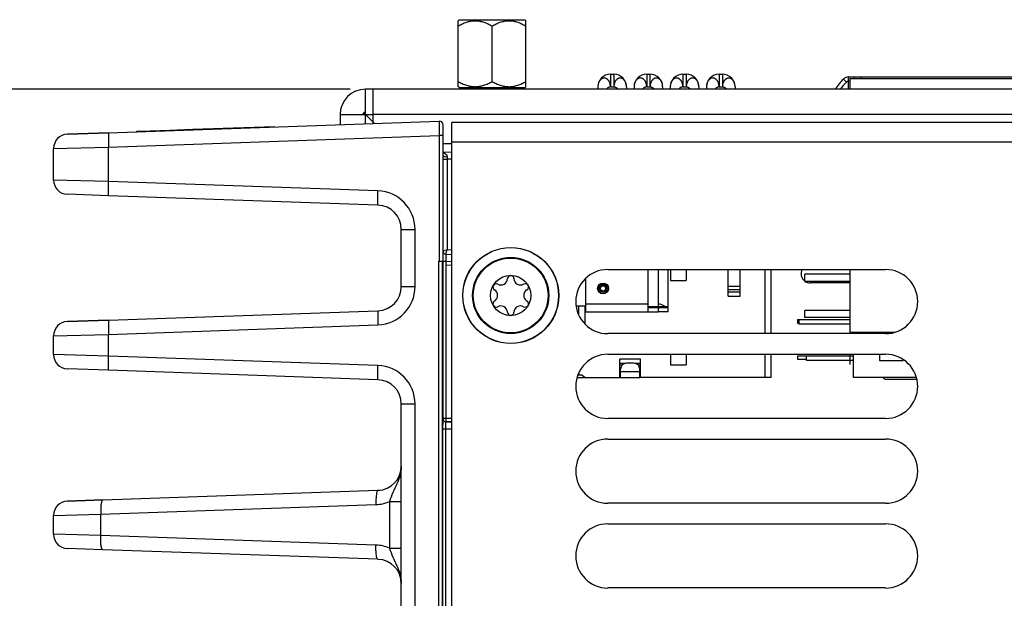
# Model space of a CAD drawing. Header units: inches. Extents: x 0 to 34, y 0 to 22.
# Tile 75 of 133: x 11.4 to 14.1, y 11.2 to 12.8. Entities that reach past the tile are written whole.
import ezdxf

# ---------------------------------------------------------------- set-up
doc = ezdxf.new("R2010")
doc.units = ezdxf.units.IN
doc.header["$LTSCALE"] = 1.87
doc.header["$MEASUREMENT"] = 0
doc.layers.get('0').update_dxf_attribs({"linetype": 'CONTINUOUS'})
for name, color, linetype in [('02___PRT_ALL_AXES', 7, 'CONTINUOUS'), ('5_ALL_CURVES', 7, 'CONTINUOUS'), ('COSMETIC', 7, 'CONTINUOUS'), ('DIMENSIONS', 7, 'CONTINUOUS')]:
    doc.layers.add(name, color=color, linetype=linetype)
doc.styles.get("Standard").update_dxf_attribs({"font": 'txt', "width": 0.8})
doc.dimstyles.new('DIMSTYLE_1', dxfattribs={"dimtxt": 0.125, "dimasz": 0.18, "dimexe": 0.125, "dimexo": 0.0625, "dimgap": 0.0625, "dimtad": 0, "dimtih": 1, "dimtoh": 1, "dimzin": 4, "dimdsep": 46, "dimtxsty": 'STANDARD', "dimblk": '_FILLED', "dimblk1": '_FILLED', "dimblk2": '_FILLED', "dimcen": 0.09, "dimadec": 0, "dimazin": 0, "dimtp": 0.001, "dimtm": 0.001, "dimtfac": 1, "dimtofl": 0, "dimtmove": 0, "dimatfit": 3, "dimldrblk": '_FILLED', "dimfxl": 1, "dimtolj": 1, "dimtzin": 4, "dimarcsym": 0})

# ---------------------------------------------------------------- blocks, each defined once
blk = doc.blocks.new('_FILLED')
at = {"color": 0, "linetype": 'BYBLOCK'}
blk.add_solid([(0, 0), (-1, 0.174), (-1, -0.174)], dxfattribs=at)
blk = doc.blocks.new('*D15')
at = {"layer": 'DIMENSIONS', "color": 2, "linetype": 'CONTINUOUS'}
for p, q in [((12.2778, 12.6011), (10.5217, 12.6011)), ((10.6467, 12.6011), (10.6467, 10.5769)), ((10.6467, 8.3027), (10.6467, 10.3269)), ((12.4922, 8.3027), (10.5217, 8.3027))]:
    blk.add_line(p, q, dxfattribs=at)
at = {"layer": 'DIMENSIONS', "color": 2, "linetype": 'CONTINUOUS', "xscale": 0.18, "yscale": 0.18, "zscale": 0.18}
for p, rotation in [((10.6467, 12.6011), 90), ((10.6467, 8.3027), 270)]:
    blk.add_blockref('_FILLED', p, dxfattribs=dict(at, rotation=rotation))
at = {"layer": 'DIMENSIONS', "color": 2, "linetype": 'CONTINUOUS', "insert": (10.6467, 10.5144), "char_height": 0.125, "width": 1.225, "attachment_point": 2, "line_spacing_factor": 0.9}
blk.add_mtext('4.30{\\Ftxt.shx;\\W1.000000;\\H0.125000; }[109.2]', dxfattribs=at)

msp = doc.modelspace()

# ---------------------------------------------------------------- linework, layer by layer
at = {"color": 7, "linetype": 'CONTINUOUS'}
for p, q in [((12.5766, 12.7903), (12.5795, 12.7932)), ((12.5766, 12.6081), (12.5766, 12.7902)), ((12.5795, 12.7931), (12.6201, 12.7931)), ((12.6201, 12.7931), (12.7201, 12.7931)), ((12.7201, 12.7931), (12.7607, 12.7931)), ((12.7636, 12.7902), (12.7607, 12.7931)), ((12.7636, 12.6081), (12.7636, 12.7902)), ((12.6701, 12.6226), (12.6701, 12.7758)), ((12.9974, 12.6427), (12.9974, 12.6077)), ((12.9974, 12.6427), (13.0064, 12.6427)), ((13.0064, 12.6427), (13.0064, 12.6077)), ((13.0974, 12.6427), (13.0974, 12.6077)), ((13.0974, 12.6427), (13.1064, 12.6427)), ((13.1064, 12.6427), (13.1064, 12.6077)), ((13.1974, 12.6427), (13.1974, 12.6077)), ((13.1974, 12.6427), (13.2064, 12.6427)), ((13.2064, 12.6427), (13.2064, 12.6077)), ((13.2974, 12.6427), (13.2974, 12.6077)), ((13.2974, 12.6427), (13.3064, 12.6427)), ((13.3064, 12.6427), (13.3064, 12.6077)), ((13.649, 12.6209), (13.6408, 12.6291)), ((13.6507, 12.6222), (13.649, 12.6209)), ((13.6549, 12.635), (14.2089, 12.6351)), ((13.6549, 12.6232), (13.6549, 12.635)), ((13.6589, 12.6232), (13.6549, 12.6232)), ((13.6549, 12.6011), (13.6549, 12.623)), ((13.6589, 12.6304), (13.6589, 12.6011)), ((13.6589, 12.6304), (14.1639, 12.6304)), ((13.6699, 12.635), (13.6699, 12.6304)), ((13.6899, 12.6304), (13.6899, 12.635)), ((12.5791, 12.6056), (12.5766, 12.6081)), ((12.5791, 12.6056), (12.5951, 12.6056)), ((12.5951, 12.6056), (12.7451, 12.6056)), ((12.7451, 12.6056), (12.7611, 12.6056)), ((12.7611, 12.6056), (12.7636, 12.6081)), ((12.9624, 12.6077), (12.9624, 12.6011)), ((12.9974, 12.6077), (13.0064, 12.6077)), ((13.0414, 12.6077), (13.0414, 12.6011)), ((13.0624, 12.6077), (13.0624, 12.6011)), ((13.0974, 12.6077), (13.1064, 12.6077)), ((13.1414, 12.6077), (13.1414, 12.6011)), ((13.1624, 12.6077), (13.1624, 12.6011)), ((13.1974, 12.6077), (13.2064, 12.6077)), ((13.2414, 12.6077), (13.2414, 12.6011)), ((13.2624, 12.6077), (13.2624, 12.6011)), ((13.2974, 12.6077), (13.3064, 12.6077)), ((13.3414, 12.6077), (13.3414, 12.6011)), ((11.6107, 12.4808), (12.5243, 12.5127)), ((11.6978, 12.4855), (11.7799, 12.4883)), ((11.7354, 12.4852), (11.7354, 12.4868)), ((11.7395, 12.4853), (11.7394, 12.4869)), ((11.7799, 12.4883), (11.8425, 12.4905)), ((11.7799, 12.4867), (11.7799, 12.4883)), ((11.8425, 12.4905), (12.0692, 12.4984)), ((11.8426, 12.4889), (11.8425, 12.4905)), ((11.9525, 12.4928), (11.9524, 12.4943)), ((12.0692, 12.4969), (12.0692, 12.4984)), ((12.5345, 12.5029), (12.5345, 12.1171)), ((12.559, 9.0563), (12.559, 12.5093)), ((15.389, 12.5093), (12.559, 12.5093)), ((11.6107, 12.4809), (11.4967, 12.4769)), ((11.4967, 12.4769), (11.6107, 12.4808)), ((11.4967, 12.4769), (11.4967, 12.4769)), ((11.6107, 12.4415), (12.5243, 12.4734)), ((11.6891, 12.4852), (11.692, 12.4853)), ((11.6891, 12.4836), (11.6891, 12.4852)), ((11.6912, 12.4837), (11.6911, 12.4852)), ((11.6913, 12.4852), (11.6978, 12.4855)), ((11.6914, 12.4837), (11.6913, 12.4852)), ((11.6932, 12.4853), (11.6978, 12.4855)), ((11.6978, 12.4855), (11.6978, 12.4839)), ((11.6979, 12.4855), (11.7017, 12.4856)), ((11.7017, 12.484), (11.7017, 12.4856)), ((12.5243, 12.4734), (12.5243, 12.1262)), ((12.5345, 12.4734), (12.5243, 12.4734)), ((11.4587, 12.4375), (11.6107, 12.4415)), ((11.4587, 12.3502), (11.4587, 12.4375)), ((11.6107, 12.3463), (11.6107, 12.4415)), ((15.389, 12.4553), (12.559, 12.4553)), ((12.5345, 12.4281), (12.559, 12.4274)), ((12.5345, 12.4081), (12.546, 12.4081)), ((12.546, 12.4081), (12.546, 12.1572)), ((12.559, 12.4077), (12.546, 12.4081)), ((11.6107, 12.3463), (11.4587, 12.3502)), ((12.3548, 12.3203), (11.6107, 12.3463)), ((11.6107, 12.3069), (11.4967, 12.3109)), ((12.3548, 12.2809), (11.6107, 12.3069)), ((12.4194, 12.0562), (12.4194, 12.214)), ((12.4194, 12.214), (12.4573, 12.214)), ((12.4573, 12.0562), (12.4573, 12.214)), ((12.546, 12.1572), (12.5345, 12.1534)), ((12.5422, 12.1455), (12.559, 12.145)), ((12.5422, 12.1455), (12.5422, 12.1258)), ((12.559, 12.1569), (12.546, 12.1572)), ((12.5217, 12.1262), (12.5217, 9.0407)), ((12.5217, 12.1262), (12.5243, 12.1262)), ((12.5318, 12.1254), (12.5318, 9.0415)), ((12.5318, 12.1254), (12.5319, 12.125)), ((12.5321, 12.1246), (12.5343, 12.1171)), ((12.5343, 12.1171), (12.5343, 11.6924)), ((12.5345, 12.1258), (12.542, 12.1258)), ((12.5422, 12.1258), (12.5422, 12.1161)), ((12.5422, 12.1258), (12.559, 12.1254)), ((12.5422, 12.1161), (12.5422, 11.6924)), ((12.5422, 12.1161), (12.559, 12.1152)), ((12.9295, 11.986), (12.9295, 12.0791)), ((13.1016, 11.986), (13.1016, 12.1031)), ((13.1291, 12.1031), (13.1291, 11.9998)), ((13.1567, 11.9998), (13.1567, 12.1031)), ((13.1628, 12.1031), (13.1628, 12.0725)), ((13.2061, 12.1031), (13.2061, 12.0725)), ((13.3222, 12.0292), (13.3222, 12.1031)), ((13.3557, 12.0292), (13.3557, 12.1031)), ((13.4236, 12.1031), (13.4236, 11.926)), ((13.4413, 11.926), (13.4413, 12.1031)), ((13.5339, 12.0704), (13.5339, 12.0904)), ((13.6589, 12.0904), (13.5339, 12.0904)), ((13.6589, 12.1031), (13.6589, 11.9304)), ((12.4194, 12.0562), (12.4573, 12.0562)), ((13.1628, 12.0725), (13.2061, 12.0725)), ((13.3557, 12.0563), (13.3222, 12.0563)), ((13.6589, 12.0704), (13.5339, 12.0704)), ((13.6589, 12.0661), (13.5489, 12.0661)), ((13.3222, 12.048), (13.3557, 12.048)), ((13.3557, 12.0403), (13.3222, 12.0403)), ((13.3222, 12.0292), (13.3557, 12.0292)), ((12.9019, 12.0145), (12.9011, 12.0145)), ((12.9019, 12.0208), (12.9019, 12.0083)), ((12.9295, 12.0017), (12.9028, 12.0017)), ((12.9098, 11.9779), (12.9098, 12.0017)), ((12.9275, 11.9516), (12.9275, 12.0017)), ((13.1016, 12.0077), (12.9295, 12.0077)), ((13.1484, 11.9998), (13.1016, 11.9998)), ((13.1016, 11.9978), (13.1291, 11.9978)), ((13.1291, 11.9978), (13.1291, 11.986)), ((13.1291, 11.9978), (13.1567, 11.9978)), ((13.1567, 11.9998), (13.1484, 11.9998)), ((13.1567, 11.986), (13.1567, 11.9978)), ((11.6107, 11.9633), (12.3548, 11.9893)), ((12.9295, 11.986), (13.1291, 11.986)), ((13.1567, 11.986), (13.1291, 11.986)), ((13.5339, 11.9704), (13.5339, 11.9904)), ((13.6589, 11.9904), (13.5339, 11.9904)), ((13.6589, 11.9704), (13.5339, 11.9704)), ((11.6107, 11.9634), (11.4967, 11.9594)), ((11.4967, 11.9594), (11.6107, 11.9633)), ((11.4967, 11.9594), (11.4967, 11.9594)), ((11.6107, 11.924), (12.3548, 11.95)), ((13.5139, 11.9651), (13.5139, 11.9551)), ((13.5139, 11.9651), (13.6589, 11.9651)), ((13.5139, 11.9551), (13.5189, 11.9551)), ((13.5189, 11.952), (13.5189, 11.964)), ((13.6589, 11.964), (13.5189, 11.964)), ((13.6589, 11.952), (13.5189, 11.952)), ((11.4587, 11.92), (11.6107, 11.924)), ((11.4587, 11.8681), (11.4587, 11.92)), ((11.6107, 11.8641), (11.6107, 11.924)), ((13.6589, 11.9304), (13.7839, 11.9304)), ((13.6739, 11.926), (13.6739, 11.9304)), ((11.6107, 11.8641), (11.4587, 11.8681)), ((12.3548, 11.8381), (11.6107, 11.8641)), ((13.1628, 11.869), (13.1628, 11.8401)), ((13.2061, 11.869), (13.2061, 11.8401)), ((13.4236, 11.869), (13.4236, 11.8047)), ((13.4413, 11.8047), (13.4413, 11.869)), ((13.5139, 11.8651), (13.5139, 11.8551)), ((13.5139, 11.8651), (13.6689, 11.8651)), ((13.5389, 11.852), (13.5389, 11.864)), ((13.6689, 11.864), (13.5389, 11.864)), ((13.6689, 11.805), (13.6689, 11.869)), ((13.7409, 11.869), (13.7409, 11.852)), ((13.023, 11.8047), (13.023, 11.8559)), ((13.0801, 11.8559), (13.023, 11.8559)), ((13.0388, 11.8439), (13.023, 11.8439)), ((13.023, 11.8397), (13.0301, 11.8397)), ((13.0622, 11.8441), (13.0409, 11.8441)), ((13.0801, 11.8439), (13.0643, 11.8439)), ((13.073, 11.8397), (13.0801, 11.8397)), ((13.0801, 11.8047), (13.0801, 11.8559)), ((13.1628, 11.8401), (13.2061, 11.8401)), ((13.5139, 11.8551), (13.5389, 11.8551)), ((13.6689, 11.852), (13.5389, 11.852)), ((13.7409, 11.852), (13.8059, 11.852)), ((13.8059, 11.852), (13.8059, 11.8539)), ((11.6107, 11.8248), (11.4967, 11.8287)), ((12.3548, 11.7988), (11.6107, 11.8248)), ((12.9165, 11.8116), (12.9076, 11.8116)), ((12.9105, 11.8116), (12.9105, 11.8186)), ((12.9187, 11.8109), (12.9265, 11.8055)), ((13.023, 11.8166), (13.0252, 11.8166)), ((13.0252, 11.8047), (13.0252, 11.8284)), ((13.0779, 11.8205), (13.0252, 11.8205)), ((13.0779, 11.8047), (13.0779, 11.8284)), ((13.0779, 11.8166), (13.0801, 11.8166)), ((12.9047, 11.8047), (13.023, 11.8047)), ((13.0252, 11.8047), (13.023, 11.8047)), ((13.0252, 11.8047), (13.0779, 11.8047)), ((13.0801, 11.8047), (13.0779, 11.8047)), ((13.4295, 11.8047), (13.0801, 11.8047)), ((13.4413, 11.8047), (13.4295, 11.8047)), ((13.8423, 11.805), (13.6689, 11.805)), ((13.7589, 11.8001), (13.8389, 11.8001)), ((12.4194, 11.0641), (12.4194, 11.7319)), ((12.4194, 11.7319), (12.4573, 11.7319)), ((12.4573, 11.0641), (12.4573, 11.7319)), ((12.5338, 11.6849), (12.5335, 11.6629)), ((12.534, 11.6889), (12.5338, 11.6849)), ((12.5342, 11.6904), (12.534, 11.6889)), ((12.5343, 11.6904), (12.5342, 11.6904)), ((12.5343, 11.6924), (12.5383, 11.6924)), ((12.5343, 11.6924), (12.5343, 11.6904)), ((12.5383, 11.6924), (12.559, 11.6924)), ((12.5422, 11.6924), (12.5421, 11.6826)), ((12.5421, 11.6826), (12.5421, 11.6825)), ((12.559, 11.6826), (12.5421, 11.6826)), ((12.5421, 11.6825), (12.559, 11.6825)), ((12.5335, 11.6629), (12.5335, 9.0472)), ((12.5335, 11.6629), (12.5414, 11.6629)), ((12.5414, 11.6629), (12.5414, 9.048)), ((12.5414, 11.6629), (12.559, 11.6629)), ((11.5943, 11.4667), (12.3548, 11.4933)), ((11.4967, 11.4633), (11.5943, 11.4667)), ((11.5943, 11.4667), (11.4967, 11.4633)), ((11.4967, 11.4633), (11.4967, 11.4633)), ((11.5889, 11.4274), (12.3493, 11.4539)), ((12.3868, 11.4622), (12.3868, 11.3338)), ((12.3868, 11.4622), (12.4194, 11.4622)), ((11.4587, 11.424), (11.5889, 11.4274)), ((11.5889, 11.3686), (11.5889, 11.4274)), ((11.4587, 11.372), (11.4587, 11.424)), ((11.5889, 11.3686), (11.4587, 11.372)), ((12.3493, 11.3421), (11.5889, 11.3686)), ((11.5943, 11.3293), (11.4967, 11.3327)), ((12.3548, 11.3027), (11.5943, 11.3293)), ((12.3868, 11.3338), (12.4194, 11.3338))]:
    msp.add_line(p, q, dxfattribs=at)
at = {"color": 3, "linetype": 'CONTINUOUS'}
for p, q in [((12.3203, 12.5056), (12.3203, 12.6011)), ((12.3403, 12.6011), (12.3203, 12.6011)), ((12.3403, 12.6011), (12.3403, 12.5063)), ((12.2503, 12.5311), (12.2503, 12.5032)), ((12.2503, 12.5311), (12.3403, 12.5311)), ((12.345, 12.5065), (12.3203, 12.5311)), ((12.5345, 12.4511), (12.559, 12.4511))]:
    msp.add_line(p, q, dxfattribs=at)
at = {"color": 7, "linetype": 'CONTINUOUS'}
for centre, radius in [((12.722, 12.0313), 0.1325), ((12.7215, 12.0315), 0.1053), ((12.7215, 12.0315), 0.1033), ((12.7215, 12.0315), 0.0555), ((12.9767, 12.051), 0.0149), ((12.9767, 12.051), 0.0113), ((12.9767, 12.051), 0.0108), ((12.9767, 12.051), 0.00721)]:
    msp.add_circle(centre, radius, dxfattribs=at)
for centre, radius, start, end in [((12.9974, 12.6077), 0.035, 90, 180), ((13.0064, 12.6077), 0.035, 0, 90), ((13.0974, 12.6077), 0.035, 90, 180), ((13.1064, 12.6077), 0.035, 0, 90), ((13.1974, 12.6077), 0.035, 90, 180), ((13.2064, 12.6077), 0.035, 0, 90), ((13.2974, 12.6077), 0.035, 90, 180), ((13.3064, 12.6077), 0.035, 0, 90), ((13.7649, 12.5058), 0.175, 135.2065, 146.7888), ((13.6549, 12.615), 0.02, 90, 135.2065), ((13.7639, 12.5042), 0.1638, 134.5281, 143.3747), ((12.3203, 12.5311), 0.00395, 90, 180), ((12.5247, 12.5029), 0.00984, 0.0143, 91.9995), ((11.4981, 12.4375), 0.0394, 92.0018, 180.0001), ((11.4981, 12.4375), 0.0394, 92, 180), ((13.7285, 12.4267), 1.1827, 180.5887, 180.9035), ((11.4981, 12.3502), 0.0394, 180, 268), ((12.351, 12.214), 0.1063, 0.0015, 87.9985), ((12.3524, 12.214), 0.0669, 0.001, 88.0007), ((12.5424, 12.1534), 0.00787, 180.0016, 268.5), ((12.6944, 12.0785), 0.0181, 241.6303, 358.3697), ((12.7215, 12.0778), 0.00906, 1.6303, 178.3697), ((12.7487, 12.0785), 0.0181, 181.6303, 298.3697), ((13.5489, 12.0911), 0.025, 150.8614, 232.7759), ((12.351, 12.0562), 0.1063, 272.0014, 359.9986), ((12.3524, 12.0562), 0.0669, 271.9993, 359.999), ((12.3524, 12.0562), 0.0669, 271.9993, 359.999), ((12.6815, 12.0546), 0.00906, 61.6303, 238.3697), ((12.7616, 12.0546), 0.00906, 301.6303, 118.3697), ((13.5489, 12.0911), 0.025, 235.8373, 270), ((12.6672, 12.0315), 0.0181, 301.6303, 58.3697), ((12.7758, 12.0315), 0.0181, 121.6303, 238.3697), ((12.6815, 12.0084), 0.00906, 121.6303, 298.3697), ((12.6944, 11.9845), 0.0181, 1.6303, 118.3697), ((12.7487, 11.9845), 0.0181, 61.6303, 178.3697), ((12.7616, 12.0084), 0.00906, 241.6303, 58.3697), ((13.1206, 12.0057), 0.00787, 270, 311.4096), ((13.1206, 12.0057), 0.0197, 336.2048, 342.4497), ((12.7215, 11.9853), 0.00906, 181.6303, 358.3697), ((11.4981, 11.92), 0.0394, 92, 180), ((11.4981, 11.92), 0.0394, 92.0018, 180.0001), ((11.4981, 11.8681), 0.0394, 180, 268), ((12.351, 11.7319), 0.1063, 0.0015, 87.9985), ((13.0409, 11.8284), 0.0157, 90, 180), ((13.0622, 11.8284), 0.0157, 0, 90), ((12.9165, 11.8077), 0.00394, 55.008, 90), ((12.3524, 11.7319), 0.0669, 0.001, 88.0007), ((12.9288, 11.8087), 0.00394, 235.008, 270), ((13.7589, 11.8101), 0.01, 210.4551, 270), ((13.8389, 11.8101), 0.01, 270, 295.9684), ((12.5421, 11.6904), 0.00788, 180.0296, 269.9704), ((12.5421, 11.6904), 0.00788, 180.0296, 269.9704), ((12.3524, 11.5602), 0.0669, 271.9973, 359.9963), ((12.3524, 11.5601), 0.0669, 271.9993, 359.9989), ((11.4981, 11.424), 0.0394, 92.0023, 180.0001), ((11.4981, 11.424), 0.0394, 92, 180), ((11.4981, 11.372), 0.0394, 180, 268), ((12.3524, 11.2358), 0.0669, 0.0039, 88.0027)]:
    msp.add_arc(centre, radius, start, end, dxfattribs=at)
at = {"color": 3, "linetype": 'CONTINUOUS'}
for radius in [0.07, 0.00691]:
    msp.add_arc((12.3203, 12.5311), radius, 90, 180, dxfattribs=at)
at = {"color": 40, "linetype": 'CONTINUOUS'}
msp.add_arc((13.7649, 12.5058), 0.175, 146.7888, 147.0138, dxfattribs=at)
at = {"color": 7, "linetype": 'CONTINUOUS'}
msp.add_ellipse((13.1291, 11.9801), major_axis=(0.0276, 0), ratio=0.999988, start_param=0.795603, end_param=1.570796, dxfattribs=at)
for points, knots in [([(12.5766, 12.7758), (12.5802, 12.7779), (12.5876, 12.7818), (12.5972, 12.7857), (12.6041, 12.7877), (12.6081, 12.7886), (12.6121, 12.7894), (12.6172, 12.7901), (12.6233, 12.7903), (12.6294, 12.7901), (12.6345, 12.7894), (12.6385, 12.7886), (12.6425, 12.7877), (12.6494, 12.7857), (12.6591, 12.7818), (12.6664, 12.7779), (12.6701, 12.7758)], [0, 0, 0, 0, 0.126749, 0.25221, 0.314494, 0.345533, 0.376512, 0.438312, 0.499999, 0.561687, 0.623487, 0.654466, 0.685505, 0.747788, 0.87325, 1, 1, 1, 1]), ([(12.6701, 12.7758), (12.6737, 12.7779), (12.6811, 12.7818), (12.6907, 12.7857), (12.6976, 12.7877), (12.7016, 12.7886), (12.7056, 12.7894), (12.7107, 12.7901), (12.7168, 12.7903), (12.7229, 12.7901), (12.728, 12.7894), (12.732, 12.7886), (12.736, 12.7877), (12.7429, 12.7857), (12.7526, 12.7818), (12.7599, 12.7779), (12.7636, 12.7758)], [0, 0, 0, 0, 0.12675, 0.252212, 0.314495, 0.345534, 0.376513, 0.438313, 0.500001, 0.561688, 0.623488, 0.654468, 0.685506, 0.74779, 0.873251, 1, 1, 1, 1]), ([(12.5766, 12.6226), (12.5802, 12.6205), (12.5876, 12.6166), (12.5972, 12.6127), (12.6041, 12.6107), (12.6081, 12.6098), (12.6121, 12.609), (12.6172, 12.6083), (12.6233, 12.6081), (12.6294, 12.6083), (12.6345, 12.609), (12.6385, 12.6098), (12.6425, 12.6107), (12.6494, 12.6127), (12.6591, 12.6166), (12.6664, 12.6205), (12.6701, 12.6226)], [0, 0, 0, 0, 0.12675, 0.252212, 0.314495, 0.345534, 0.376513, 0.438313, 0.500001, 0.561688, 0.623488, 0.654468, 0.685506, 0.74779, 0.873251, 1, 1, 1, 1]), ([(12.6701, 12.6226), (12.6737, 12.6205), (12.6811, 12.6166), (12.6907, 12.6127), (12.6976, 12.6107), (12.7016, 12.6098), (12.7056, 12.609), (12.7107, 12.6083), (12.7168, 12.6081), (12.7229, 12.6083), (12.728, 12.609), (12.732, 12.6098), (12.736, 12.6107), (12.7429, 12.6127), (12.7526, 12.6166), (12.7599, 12.6205), (12.7636, 12.6226)], [0, 0, 0, 0, 0.126749, 0.25221, 0.314494, 0.345533, 0.376512, 0.438312, 0.499999, 0.561687, 0.623487, 0.654466, 0.685505, 0.747788, 0.87325, 1, 1, 1, 1]), ([(12.9974, 12.6077), (12.9974, 12.6093), (12.9972, 12.6117), (12.9966, 12.6148), (12.9958, 12.6178), (12.9947, 12.6206), (12.9933, 12.6232), (12.9922, 12.625), (12.9908, 12.6266), (12.9897, 12.6278), (12.9887, 12.6286), (12.9877, 12.6294), (12.9864, 12.6303), (12.9851, 12.631), (12.984, 12.6314), (12.9829, 12.6318), (12.9815, 12.632), (12.9797, 12.6321), (12.978, 12.632), (12.9766, 12.6318), (12.9755, 12.6314), (12.9744, 12.631), (12.9731, 12.6303), (12.9715, 12.6292), (12.9701, 12.628), (12.9687, 12.6266), (12.9675, 12.625), (12.9663, 12.6232), (12.9653, 12.6213), (12.9644, 12.6192), (12.9635, 12.6163), (12.9627, 12.6124), (12.9624, 12.6093), (12.9624, 12.6077)], [0, 0, 0, 0, 0.072508, 0.108406, 0.143769, 0.212367, 0.245432, 0.27752, 0.308593, 0.338665, 0.353323, 0.367718, 0.395723, 0.422829, 0.436144, 0.449352, 0.475512, 0.501405, 0.527083, 0.552874, 0.565966, 0.579271, 0.606568, 0.634708, 0.663508, 0.693044, 0.723588, 0.755341, 0.788217, 0.82203, 0.856618, 0.927611, 1, 1, 1, 1]), ([(13.0414, 12.6077), (13.0414, 12.6093), (13.0412, 12.6124), (13.0404, 12.6163), (13.0394, 12.6192), (13.0386, 12.6213), (13.0376, 12.6232), (13.0364, 12.625), (13.0352, 12.6266), (13.0338, 12.628), (13.0324, 12.6292), (13.0308, 12.6303), (13.0295, 12.631), (13.0284, 12.6314), (13.0273, 12.6318), (13.0259, 12.632), (13.0242, 12.6321), (13.0224, 12.632), (13.021, 12.6318), (13.0199, 12.6314), (13.0188, 12.631), (13.0175, 12.6303), (13.0162, 12.6294), (13.0152, 12.6286), (13.0142, 12.6278), (13.013, 12.6266), (13.0117, 12.625), (13.0106, 12.6232), (13.0092, 12.6206), (13.0081, 12.6178), (13.0073, 12.6148), (13.0067, 12.6117), (13.0065, 12.6093), (13.0064, 12.6077)], [0, 0, 0, 0, 0.072389, 0.143382, 0.17797, 0.211783, 0.244659, 0.276412, 0.306956, 0.336492, 0.365292, 0.393432, 0.420729, 0.434034, 0.447126, 0.472917, 0.498595, 0.524488, 0.550648, 0.563856, 0.577171, 0.604277, 0.632282, 0.646677, 0.661335, 0.691407, 0.72248, 0.754568, 0.787633, 0.856231, 0.891594, 0.927492, 1, 1, 1, 1]), ([(13.0974, 12.6077), (13.0974, 12.6085), (13.0973, 12.6101), (13.097, 12.6124), (13.0966, 12.6148), (13.096, 12.617), (13.0953, 12.6192), (13.0944, 12.6213), (13.0933, 12.6232), (13.0922, 12.625), (13.0908, 12.6266), (13.0897, 12.6278), (13.0887, 12.6286), (13.0877, 12.6294), (13.0864, 12.6303), (13.0851, 12.631), (13.084, 12.6314), (13.0829, 12.6318), (13.0815, 12.632), (13.0797, 12.6321), (13.078, 12.632), (13.0766, 12.6318), (13.0755, 12.6314), (13.0744, 12.631), (13.0731, 12.6303), (13.0715, 12.6292), (13.0701, 12.628), (13.0687, 12.6266), (13.0675, 12.625), (13.0663, 12.6232), (13.065, 12.6206), (13.0636, 12.617), (13.0627, 12.6124), (13.0624, 12.6093), (13.0624, 12.6077)], [0, 0, 0, 0, 0.036331, 0.072545, 0.108413, 0.143769, 0.178485, 0.212441, 0.245508, 0.277592, 0.308669, 0.338761, 0.353429, 0.367827, 0.395815, 0.422882, 0.436179, 0.44938, 0.475548, 0.50147, 0.527174, 0.552971, 0.566056, 0.579341, 0.606575, 0.634661, 0.663474, 0.693084, 0.723704, 0.755485, 0.788347, 0.856625, 0.927583, 1, 1, 1, 1]), ([(13.1414, 12.6077), (13.1414, 12.6093), (13.1412, 12.6124), (13.1404, 12.6163), (13.1394, 12.6192), (13.1386, 12.6213), (13.1376, 12.6232), (13.1364, 12.625), (13.1352, 12.6266), (13.1338, 12.628), (13.1324, 12.6292), (13.1308, 12.6303), (13.1295, 12.631), (13.1284, 12.6314), (13.1273, 12.6318), (13.1259, 12.632), (13.1242, 12.6321), (13.1224, 12.632), (13.121, 12.6318), (13.1199, 12.6314), (13.1188, 12.631), (13.1175, 12.6303), (13.1162, 12.6294), (13.1152, 12.6286), (13.1142, 12.6278), (13.113, 12.6266), (13.1117, 12.625), (13.1106, 12.6232), (13.1092, 12.6206), (13.1081, 12.6178), (13.1073, 12.6148), (13.1067, 12.6117), (13.1065, 12.6093), (13.1064, 12.6077)], [0, 0, 0, 0, 0.072389, 0.143382, 0.17797, 0.211783, 0.244659, 0.276412, 0.306956, 0.336492, 0.365292, 0.393432, 0.420729, 0.434034, 0.447126, 0.472917, 0.498595, 0.524488, 0.550648, 0.563856, 0.577171, 0.604277, 0.632282, 0.646677, 0.661335, 0.691407, 0.72248, 0.754568, 0.787633, 0.856231, 0.891594, 0.927492, 1, 1, 1, 1]), ([(13.1974, 12.6077), (13.1974, 12.6085), (13.1973, 12.6101), (13.197, 12.6124), (13.1966, 12.6148), (13.196, 12.617), (13.1953, 12.6192), (13.1944, 12.6213), (13.1933, 12.6232), (13.1922, 12.625), (13.1908, 12.6266), (13.1897, 12.6278), (13.1887, 12.6286), (13.1877, 12.6294), (13.1864, 12.6303), (13.1851, 12.631), (13.184, 12.6314), (13.1829, 12.6318), (13.1815, 12.632), (13.1797, 12.6321), (13.178, 12.632), (13.1766, 12.6318), (13.1755, 12.6314), (13.1744, 12.631), (13.1731, 12.6303), (13.1715, 12.6292), (13.1701, 12.628), (13.1687, 12.6266), (13.1675, 12.625), (13.1663, 12.6232), (13.165, 12.6206), (13.1636, 12.617), (13.1627, 12.6124), (13.1624, 12.6093), (13.1624, 12.6077)], [0, 0, 0, 0, 0.036331, 0.072545, 0.108413, 0.143769, 0.178485, 0.212441, 0.245508, 0.277592, 0.308669, 0.338761, 0.353429, 0.367827, 0.395815, 0.422882, 0.436179, 0.44938, 0.475548, 0.50147, 0.527174, 0.552971, 0.566056, 0.579341, 0.606575, 0.634661, 0.663474, 0.693084, 0.723704, 0.755485, 0.788347, 0.856625, 0.927583, 1, 1, 1, 1]), ([(13.2414, 12.6077), (13.2414, 12.6093), (13.2412, 12.6124), (13.2403, 12.617), (13.2389, 12.6206), (13.2376, 12.6232), (13.2364, 12.625), (13.2352, 12.6266), (13.2338, 12.628), (13.2324, 12.6292), (13.2308, 12.6303), (13.2295, 12.631), (13.2284, 12.6314), (13.2273, 12.6318), (13.2259, 12.632), (13.2242, 12.6321), (13.2224, 12.632), (13.221, 12.6318), (13.2199, 12.6314), (13.2188, 12.631), (13.2175, 12.6303), (13.2162, 12.6294), (13.2152, 12.6286), (13.2142, 12.6278), (13.213, 12.6266), (13.2117, 12.625), (13.2106, 12.6232), (13.2095, 12.6213), (13.2086, 12.6192), (13.2079, 12.617), (13.2073, 12.6148), (13.2069, 12.6124), (13.2066, 12.6101), (13.2065, 12.6085), (13.2064, 12.6077)], [0, 0, 0, 0, 0.072417, 0.143375, 0.211653, 0.244515, 0.276296, 0.306916, 0.336526, 0.365339, 0.393425, 0.420659, 0.433944, 0.447029, 0.472826, 0.49853, 0.524452, 0.55062, 0.563821, 0.577118, 0.604185, 0.632173, 0.646571, 0.661239, 0.691331, 0.722408, 0.754492, 0.787559, 0.821515, 0.856231, 0.891587, 0.927455, 0.963669, 1, 1, 1, 1]), ([(13.2974, 12.6077), (13.2974, 12.6085), (13.2973, 12.6101), (13.297, 12.6124), (13.2966, 12.6148), (13.296, 12.617), (13.2953, 12.6192), (13.2944, 12.6213), (13.2933, 12.6232), (13.2922, 12.625), (13.2908, 12.6266), (13.2897, 12.6278), (13.2887, 12.6286), (13.2877, 12.6294), (13.2864, 12.6303), (13.2851, 12.631), (13.284, 12.6314), (13.2829, 12.6318), (13.2815, 12.632), (13.2797, 12.6321), (13.278, 12.632), (13.2766, 12.6318), (13.2755, 12.6314), (13.2744, 12.631), (13.2731, 12.6303), (13.2715, 12.6292), (13.2701, 12.628), (13.2687, 12.6266), (13.2675, 12.625), (13.2663, 12.6232), (13.265, 12.6206), (13.2636, 12.617), (13.2627, 12.6124), (13.2624, 12.6093), (13.2624, 12.6077)], [0, 0, 0, 0, 0.036331, 0.072545, 0.108413, 0.143769, 0.178485, 0.212441, 0.245508, 0.277592, 0.308669, 0.338761, 0.353429, 0.367827, 0.395815, 0.422882, 0.436179, 0.44938, 0.475548, 0.50147, 0.527174, 0.552971, 0.566056, 0.579341, 0.606575, 0.634661, 0.663474, 0.693084, 0.723704, 0.755485, 0.788347, 0.856625, 0.927583, 1, 1, 1, 1]), ([(13.3414, 12.6077), (13.3414, 12.6093), (13.3412, 12.6124), (13.3404, 12.6163), (13.3394, 12.6192), (13.3386, 12.6213), (13.3376, 12.6232), (13.3364, 12.625), (13.3352, 12.6266), (13.3338, 12.628), (13.3324, 12.6292), (13.3308, 12.6303), (13.3295, 12.631), (13.3284, 12.6314), (13.3273, 12.6318), (13.3259, 12.632), (13.3242, 12.6321), (13.3224, 12.632), (13.321, 12.6318), (13.3199, 12.6314), (13.3188, 12.631), (13.3175, 12.6303), (13.3162, 12.6294), (13.3152, 12.6286), (13.3142, 12.6278), (13.313, 12.6266), (13.3117, 12.625), (13.3106, 12.6232), (13.3092, 12.6206), (13.3081, 12.6178), (13.3073, 12.6148), (13.3067, 12.6117), (13.3065, 12.6093), (13.3064, 12.6077)], [0, 0, 0, 0, 0.072389, 0.143382, 0.17797, 0.211783, 0.244659, 0.276412, 0.306956, 0.336492, 0.365292, 0.393432, 0.420729, 0.434034, 0.447126, 0.472917, 0.498595, 0.524488, 0.550648, 0.563856, 0.577171, 0.604277, 0.632282, 0.646677, 0.661335, 0.691407, 0.72248, 0.754568, 0.787633, 0.856231, 0.891594, 0.927492, 1, 1, 1, 1]), ([(13.6549, 12.6232), (13.6542, 12.6232), (13.6527, 12.6231), (13.6513, 12.6225), (13.6507, 12.6222)], [0, 0, 0, 0, 0.504573, 1, 1, 1, 1]), ([(12.9913, 12.6059), (12.9903, 12.6053), (12.9882, 12.6039), (12.9865, 12.6021), (12.9857, 12.6011)], [0, 0, 0, 0, 0.497309, 1, 1, 1, 1]), ([(12.9974, 12.6077), (12.9969, 12.6077), (12.9959, 12.6076), (12.9943, 12.6072), (12.9928, 12.6067), (12.9918, 12.6062), (12.9913, 12.6059)], [0, 0, 0, 0, 0.24172, 0.488651, 0.741495, 1, 1, 1, 1]), ([(13.0064, 12.6077), (13.007, 12.6077), (13.0081, 12.6076), (13.0097, 12.6072), (13.0113, 12.6066), (13.0134, 12.6055), (13.0158, 12.6038), (13.0174, 12.6021), (13.0182, 12.6011)], [0, 0, 0, 0, 0.116961, 0.236567, 0.359151, 0.484542, 0.741078, 1, 1, 1, 1]), ([(13.0974, 12.6077), (13.0969, 12.6077), (13.0958, 12.6075), (13.0942, 12.6071), (13.0926, 12.6065), (13.0906, 12.6055), (13.0882, 12.6038), (13.0865, 12.6021), (13.0858, 12.6011)], [0, 0, 0, 0, 0.117152, 0.237094, 0.359989, 0.485562, 0.741929, 1, 1, 1, 1]), ([(13.1064, 12.6077), (13.107, 12.6077), (13.1081, 12.6076), (13.1097, 12.6072), (13.1113, 12.6066), (13.1134, 12.6055), (13.1158, 12.6038), (13.1174, 12.6021), (13.1182, 12.6011)], [0, 0, 0, 0, 0.116961, 0.236567, 0.359151, 0.484542, 0.741078, 1, 1, 1, 1]), ([(13.1974, 12.6077), (13.1969, 12.6077), (13.1958, 12.6075), (13.1942, 12.6071), (13.1926, 12.6065), (13.1906, 12.6055), (13.1882, 12.6038), (13.1865, 12.6021), (13.1858, 12.6011)], [0, 0, 0, 0, 0.117152, 0.237094, 0.359989, 0.485562, 0.741929, 1, 1, 1, 1]), ([(13.2064, 12.6077), (13.207, 12.6077), (13.2081, 12.6075), (13.2097, 12.6071), (13.2113, 12.6065), (13.2133, 12.6055), (13.2157, 12.6038), (13.2174, 12.6021), (13.2181, 12.6011)], [0, 0, 0, 0, 0.117152, 0.237094, 0.359989, 0.485562, 0.741929, 1, 1, 1, 1]), ([(13.2913, 12.6058), (13.2903, 12.6053), (13.2883, 12.6039), (13.2865, 12.6021), (13.2858, 12.6011)], [0, 0, 0, 0, 0.498035, 1, 1, 1, 1]), ([(13.2974, 12.6077), (13.2964, 12.6076), (13.2948, 12.6073), (13.2928, 12.6066), (13.2918, 12.6061), (13.2913, 12.6058)], [0, 0, 0, 0, 0.488105, 0.741338, 1, 1, 1, 1]), ([(13.3064, 12.6077), (13.307, 12.6077), (13.3081, 12.6076), (13.3097, 12.6072), (13.3113, 12.6066), (13.3134, 12.6055), (13.3158, 12.6038), (13.3174, 12.6021), (13.3182, 12.6011)], [0, 0, 0, 0, 0.116961, 0.236567, 0.359151, 0.484542, 0.741078, 1, 1, 1, 1]), ([(12.5243, 12.5127), (12.5243, 12.5127), (12.5243, 12.5123), (12.5242, 12.5119), (12.5243, 12.5109), (12.5242, 12.5096), (12.5242, 12.508), (12.5242, 12.5051), (12.5242, 12.5009), (12.5242, 12.495), (12.5242, 12.4883), (12.5243, 12.481), (12.5243, 12.476), (12.5243, 12.4734)], [0, 0, 0, 0, 0.004916, 0.019355, 0.043199, 0.076276, 0.118238, 0.168664, 0.293031, 0.444495, 0.61732, 0.805093, 1, 1, 1, 1]), ([(11.6107, 12.4808), (11.6106, 12.4808), (11.6105, 12.4805), (11.6104, 12.48), (11.6104, 12.479), (11.6102, 12.4771), (11.6102, 12.4738), (11.6101, 12.4689), (11.6102, 12.463), (11.6103, 12.4538), (11.6105, 12.4465), (11.6107, 12.4415)], [0, 0, 0, 0, 0.005912, 0.020691, 0.044679, 0.077783, 0.170237, 0.294324, 0.445493, 0.618086, 1, 1, 1, 1]), ([(12.5345, 12.4185), (12.5345, 12.4179), (12.5356, 12.4166), (12.5395, 12.415), (12.5432, 12.4146), (12.5459, 12.4146)], [0, 0, 0, 0, 0.134201, 0.352345, 1, 1, 1, 1]), ([(12.5387, 12.4247), (12.5405, 12.4237), (12.544, 12.4211), (12.5459, 12.4168), (12.5459, 12.4146)], [0, 0, 0, 0, 0.48579, 1, 1, 1, 1]), ([(11.6107, 12.3069), (11.6106, 12.3069), (11.6105, 12.3073), (11.6104, 12.3078), (11.6104, 12.3087), (11.6102, 12.3107), (11.6102, 12.314), (11.6101, 12.3188), (11.6102, 12.3247), (11.6103, 12.334), (11.6105, 12.3412), (11.6107, 12.3463)], [0, 0, 0, 0, 0.00591, 0.020687, 0.044674, 0.077776, 0.170228, 0.294315, 0.445484, 0.618079, 1, 1, 1, 1]), ([(12.3548, 12.2809), (12.3547, 12.2809), (12.3546, 12.2813), (12.3545, 12.2818), (12.3544, 12.2828), (12.3543, 12.2847), (12.3542, 12.288), (12.3542, 12.2928), (12.3542, 12.2987), (12.3544, 12.308), (12.3546, 12.3153), (12.3548, 12.3203)], [0, 0, 0, 0, 0.00591, 0.020687, 0.044674, 0.077776, 0.170228, 0.294315, 0.445484, 0.618079, 1, 1, 1, 1]), ([(12.5422, 12.1455), (12.5421, 12.1455), (12.5423, 12.146), (12.5424, 12.1465), (12.5428, 12.1477), (12.5432, 12.1491), (12.5438, 12.1509), (12.5448, 12.1536), (12.5455, 12.1557), (12.546, 12.1572)], [0, 0, 0, 0, 0.019383, 0.077921, 0.172783, 0.299229, 0.451501, 0.623342, 1, 1, 1, 1]), ([(12.5238, 12.1262), (12.5251, 12.1262), (12.5276, 12.1262), (12.5306, 12.1261), (12.5325, 12.1259), (12.5336, 12.1257), (12.5341, 12.1256), (12.5345, 12.1255), (12.5345, 12.1254)], [0, 0, 0, 0, 0.371712, 0.694989, 0.820578, 0.914966, 0.974565, 1, 1, 1, 1]), ([(12.3548, 11.9893), (12.3547, 11.9893), (12.3546, 11.989), (12.3545, 11.9885), (12.3544, 11.9875), (12.3543, 11.9855), (12.3542, 11.9822), (12.3542, 11.9774), (12.3542, 11.9715), (12.3544, 11.9623), (12.3546, 11.955), (12.3548, 11.95)], [0, 0, 0, 0, 0.005912, 0.020691, 0.044679, 0.077783, 0.170237, 0.294324, 0.445493, 0.618086, 1, 1, 1, 1]), ([(11.6107, 11.9633), (11.6106, 11.9633), (11.6105, 11.963), (11.6104, 11.9625), (11.6104, 11.9615), (11.6102, 11.9596), (11.6102, 11.9563), (11.6101, 11.9514), (11.6102, 11.9456), (11.6103, 11.9363), (11.6105, 11.929), (11.6107, 11.924)], [0, 0, 0, 0, 0.005912, 0.020691, 0.044679, 0.077783, 0.170237, 0.294324, 0.445493, 0.618086, 1, 1, 1, 1]), ([(11.6107, 11.8248), (11.6106, 11.8248), (11.6105, 11.8251), (11.6104, 11.8256), (11.6104, 11.8266), (11.6102, 11.8285), (11.6102, 11.8318), (11.6101, 11.8367), (11.6102, 11.8425), (11.6103, 11.8518), (11.6105, 11.8591), (11.6107, 11.8641)], [0, 0, 0, 0, 0.00591, 0.020687, 0.044674, 0.077776, 0.170228, 0.294315, 0.445484, 0.618079, 1, 1, 1, 1]), ([(12.3548, 11.7988), (12.3547, 11.7988), (12.3546, 11.7991), (12.3545, 11.7996), (12.3544, 11.8006), (12.3543, 11.8026), (12.3542, 11.8059), (12.3542, 11.8107), (12.3542, 11.8166), (12.3544, 11.8258), (12.3546, 11.8331), (12.3548, 11.8381)], [0, 0, 0, 0, 0.00591, 0.020687, 0.044674, 0.077776, 0.170228, 0.294315, 0.445484, 0.618079, 1, 1, 1, 1]), ([(12.5421, 11.6825), (12.542, 11.6824), (12.542, 11.6818), (12.5418, 11.6807), (12.5417, 11.6788), (12.5416, 11.6764), (12.5415, 11.6735), (12.5414, 11.6689), (12.5414, 11.6653), (12.5414, 11.6629)], [0, 0, 0, 0, 0.024589, 0.084704, 0.17864, 0.303047, 0.453247, 0.623764, 1, 1, 1, 1]), ([(12.4194, 11.5601), (12.4194, 11.5516), (12.4167, 11.5345), (12.407, 11.5107), (12.3955, 11.4872), (12.3894, 11.4707), (12.3868, 11.4622)], [0, 0, 0, 0, 0.245873, 0.492876, 0.742404, 1, 1, 1, 1]), ([(12.3548, 11.4933), (12.3543, 11.4932), (12.3531, 11.4922), (12.3514, 11.4883), (12.35, 11.4803), (12.3491, 11.4682), (12.3491, 11.4589), (12.3493, 11.4539)], [0, 0, 0, 0, 0.037517, 0.100622, 0.316176, 0.630714, 1, 1, 1, 1]), ([(11.5943, 11.4667), (11.5938, 11.4667), (11.5926, 11.4657), (11.591, 11.4618), (11.5895, 11.4538), (11.5887, 11.4416), (11.5887, 11.4324), (11.5889, 11.4274)], [0, 0, 0, 0, 0.037517, 0.100622, 0.316176, 0.630714, 1, 1, 1, 1]), ([(11.5943, 11.3293), (11.5938, 11.3293), (11.5926, 11.3303), (11.591, 11.3342), (11.5895, 11.3422), (11.5887, 11.3543), (11.5887, 11.3636), (11.5889, 11.3686)], [0, 0, 0, 0, 0.037516, 0.100618, 0.316169, 0.630709, 1, 1, 1, 1]), ([(12.3548, 11.3027), (12.3543, 11.3027), (12.3531, 11.3037), (12.3514, 11.3077), (12.35, 11.3157), (12.3491, 11.3278), (12.3491, 11.3371), (12.3493, 11.3421)], [0, 0, 0, 0, 0.037516, 0.100618, 0.316169, 0.630709, 1, 1, 1, 1]), ([(12.3868, 11.3338), (12.3894, 11.3253), (12.3955, 11.3088), (12.407, 11.2853), (12.4167, 11.2615), (12.4194, 11.2443), (12.4194, 11.2358)], [0, 0, 0, 0, 0.257593, 0.507123, 0.754132, 1, 1, 1, 1])]:
    msp.add_open_spline(points, degree=3, knots=knots, dxfattribs=at)
for points in [[(12.5345, 12.4266), (12.536, 12.4261), (12.5373, 12.4255), (12.5387, 12.4247)], [(12.5343, 11.6924), (12.5343, 11.6899), (12.5354, 11.6872), (12.5372, 11.6854)], [(12.3493, 11.4539), (12.3621, 11.4544), (12.375, 11.4572), (12.3868, 11.4622)], [(12.3868, 11.3338), (12.375, 11.3388), (12.3621, 11.3416), (12.3493, 11.3421)]]:
    msp.add_open_spline(points, degree=3, dxfattribs=at)
at = {"layer": '02___PRT_ALL_AXES', "color": 3, "linetype": 'CONTINUOUS'}
for p, q in [((15.241, 12.6011), (12.3403, 12.6011)), ((15.2745, 12.5311), (12.3403, 12.5311))]:
    msp.add_line(p, q, dxfattribs=at)
at = {"layer": '02___PRT_ALL_AXES', "color": 7, "linetype": 'CONTINUOUS'}
for p, q in [((12.5951, 12.6056), (12.5951, 12.6011)), ((12.7451, 12.6056), (12.7451, 12.6011)), ((12.9897, 12.1031), (13.7574, 12.1031)), ((13.7574, 11.926), (12.9897, 11.926)), ((12.9897, 11.869), (13.7574, 11.869)), ((13.7574, 11.6918), (12.9897, 11.6918)), ((12.9897, 11.6349), (13.7574, 11.6349)), ((13.7574, 11.4577), (12.9897, 11.4577)), ((12.9897, 11.4007), (13.7574, 11.4007)), ((13.7574, 11.2236), (12.9897, 11.2236))]:
    msp.add_line(p, q, dxfattribs=at)
for centre, start, end in [((12.9897, 12.0146), 90, 270), ((13.7574, 12.0146), 270, 90), ((12.9897, 11.7804), 90, 270), ((13.7574, 11.7804), 270, 90), ((12.9897, 11.5463), 90, 270), ((13.7574, 11.5463), 270, 90), ((12.9897, 11.3121), 90, 270), ((13.7574, 11.3121), 270, 90)]:
    msp.add_arc(centre, 0.0886, start, end, dxfattribs=at)
at = {"layer": '5_ALL_CURVES', "color": 40, "linetype": 'CONTINUOUS'}
msp.add_line((13.6589, 11.869), (13.6589, 11.8406), dxfattribs=at)
at = {"layer": 'COSMETIC', "color": 7, "linetype": 'CONTINUOUS'}
msp.add_circle((12.7215, 12.0315), 0.1323, dxfattribs=at)

# ---------------------------------------------------------------- dimensions: what is measured, and where the dimension line sits
at = {"layer": 'DIMENSIONS', "color": 2, "linetype": 'CONTINUOUS'}
dim = msp.add_linear_dim(base=(10.6467, 12.6011), p1=(12.5547, 8.3027), p2=(12.3403, 12.6011), angle=90, dimstyle='DIMSTYLE_1', dxfattribs=at)
dim.commit()
dim.dimension.update_dxf_attribs({"geometry": '*D15', "text_midpoint": (10.6467, 10.4519), "dimtype": 160})

doc.saveas('drawing.dxf')
